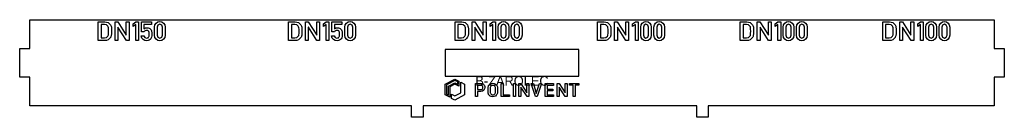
# Model space of a CAD drawing. Header units: millimetres. Extents: x 0 to 1029, y 0 to 102.
import ezdxf
from ezdxf.enums import TextEntityAlignment as Align

# ---------------------------------------------------------------- set-up
doc = ezdxf.new("R2010")
doc.units = ezdxf.units.MM
for name, color, linetype in [('GRAVIR', 3, 'Continuous'), ('JELOLES', 5, 'Continuous'), ('VAGAS', 1, 'Continuous')]:
    doc.layers.add(name, color=color, linetype=linetype)

msp = doc.modelspace()

# ---------------------------------------------------------------- linework, layer by layer
at = {"layer": 'GRAVIR'}
for points in [[(95.9, 87.3), (95.7, 85.6), (95.6, 85), (95.4, 84.4), (95.1, 83.9), (94.8, 83.4), (93.8, 82.2), (92.4, 81.1), (90.7, 80.4), (88.7, 80.2), (82, 80.2), (82, 99.8), (88.9, 99.8), (92.4, 99), (94.9, 96.5), (95.5, 95.4), (95.8, 94.2), (95.9, 92.5), (95.9, 90)], [(92.9, 92.1), (92.8, 93.6), (92.5, 94.6), (92, 95.4), (90.6, 96.6), (88.5, 97), (85, 97), (85, 83), (88.5, 83), (90.7, 83.4), (92.2, 84.7), (92.6, 85.4), (92.8, 86.3), (92.9, 87.7), (92.9, 89.9)], [(111.6, 80.2), (102.7, 94.1), (102.6, 94.1), (102.6, 80.2), (99.7, 80.2), (99.7, 99.8), (102.5, 99.8), (111.4, 85.9), (111.4, 85.9), (111.4, 99.8), (114.4, 99.8), (114.4, 80.2)], [(118.6, 94.8), (118.6, 97.8), (121.4, 99.8), (124.2, 99.8), (124.2, 80.2), (121.4, 80.2), (121.4, 96.9)], [(133.1, 93.6), (134.2, 93.5), (135.2, 93.2), (136, 92.8), (136.6, 92.2), (137.3, 91.3), (137.8, 90.3), (137.9, 89.7), (138.1, 88.9), (138.1, 88), (138.1, 86.8), (138.1, 85.1), (137.9, 83.9), (137.5, 82.9), (136.9, 82.1), (136.2, 81.4), (135.2, 80.7), (134.1, 80.2), (132.7, 80), (130.8, 80.3), (129, 81.2), (127.6, 82.8), (126.9, 85.1), (129.7, 85.1), (130.7, 83.4), (132.6, 82.8), (133.5, 82.9), (134.2, 83.2), (134.7, 83.7), (135, 84.3), (135.2, 84.9), (135.3, 85.6), (135.3, 86.3), (135.3, 87), (135.2, 88.6), (134.8, 89.8), (134.4, 90.2), (133.9, 90.6), (133.3, 90.8), (132.5, 90.8), (131.7, 90.7), (131.1, 90.5), (130.5, 90), (129.9, 89.2), (127.3, 89.2), (127.3, 99.8), (137.8, 99.8), (137.8, 97), (129.9, 97), (129.9, 92.6), (131.4, 93.4)], [(151.6, 96.8), (152, 94.3), (152, 85.7), (151.6, 83.3), (150.3, 81.5), (148.5, 80.4), (146.4, 80), (144.3, 80.4), (142.6, 81.5), (141.3, 83.3), (140.8, 85.7), (140.8, 94.3), (141.3, 96.8), (142.6, 98.5), (144.3, 99.6), (146.4, 100), (148.5, 99.6), (150.3, 98.5)], [(146.4, 82.8), (148.5, 83.6), (149.2, 85.8), (149.2, 94.2), (148.5, 96.4), (146.4, 97.2), (144.4, 96.4), (143.7, 94.2), (143.7, 85.8), (144.4, 83.6)], [(294.9, 87.3), (294.7, 85.6), (294.6, 85), (294.4, 84.4), (294.1, 83.9), (293.8, 83.4), (292.8, 82.2), (291.4, 81.1), (289.7, 80.4), (287.7, 80.2), (281, 80.2), (281, 99.8), (287.9, 99.8), (291.4, 99), (293.9, 96.5), (294.5, 95.4), (294.8, 94.2), (294.9, 92.5), (294.9, 90)], [(291.9, 92.1), (291.8, 93.6), (291.5, 94.6), (291, 95.4), (289.6, 96.6), (287.5, 97), (284, 97), (284, 83), (287.5, 83), (289.7, 83.4), (291.2, 84.7), (291.6, 85.4), (291.8, 86.3), (291.9, 87.7), (291.9, 89.9)], [(301.7, 94.1), (301.6, 94.1), (301.6, 80.2), (298.7, 80.2), (298.7, 99.8), (301.5, 99.8), (310.4, 85.9), (310.4, 85.9), (310.4, 99.8), (313.4, 99.8), (313.4, 80.2), (310.6, 80.2)], [(317.6, 94.8), (317.6, 97.8), (320.4, 99.8), (323.2, 99.8), (323.2, 80.2), (320.4, 80.2), (320.4, 96.9)], [(333.2, 93.5), (334.2, 93.2), (335, 92.8), (335.6, 92.2), (336.3, 91.3), (336.8, 90.3), (336.9, 89.7), (337.1, 88.9), (337.1, 88), (337.1, 86.8), (337.1, 85.1), (336.9, 83.9), (336.5, 82.9), (335.9, 82.1), (335.2, 81.4), (334.2, 80.7), (333.1, 80.2), (331.7, 80), (329.8, 80.3), (328, 81.2), (326.6, 82.8), (325.9, 85.1), (328.7, 85.1), (329.7, 83.4), (331.6, 82.8), (332.5, 82.9), (333.2, 83.2), (333.7, 83.7), (334, 84.3), (334.2, 84.9), (334.3, 85.6), (334.3, 86.3), (334.3, 87), (334.2, 88.6), (333.8, 89.8), (333.4, 90.2), (332.9, 90.6), (332.3, 90.8), (331.5, 90.8), (330.7, 90.7), (330.1, 90.5), (329.5, 90), (328.9, 89.2), (326.3, 89.2), (326.3, 99.8), (336.8, 99.8), (336.8, 97), (328.9, 97), (328.9, 92.6), (330.4, 93.4), (332.1, 93.6)], [(350.6, 96.8), (351, 94.3), (351, 85.7), (350.6, 83.3), (349.3, 81.5), (347.5, 80.4), (345.4, 80), (343.3, 80.4), (341.6, 81.5), (340.3, 83.3), (339.8, 85.7), (339.8, 94.3), (340.3, 96.8), (341.6, 98.5), (343.3, 99.6), (345.4, 100), (347.5, 99.6), (349.3, 98.5)], [(345.4, 82.8), (347.5, 83.6), (348.2, 85.8), (348.2, 94.2), (347.5, 96.4), (345.4, 97.2), (343.4, 96.4), (342.7, 94.2), (342.7, 85.8), (343.4, 83.6)], [(468.9, 90), (468.9, 87.3), (468.7, 85.6), (468.6, 85), (468.4, 84.4), (468.1, 83.9), (467.8, 83.4), (466.8, 82.2), (465.4, 81.1), (463.7, 80.4), (461.7, 80.2), (455, 80.2), (455, 99.8), (461.9, 99.8), (465.4, 99), (467.9, 96.5), (468.5, 95.4), (468.8, 94.2), (468.9, 92.5)], [(466, 89.9), (465.9, 92.1), (465.8, 93.6), (465.6, 94.6), (465.1, 95.4), (463.6, 96.6), (461.6, 97), (458, 97), (458, 83), (461.6, 83), (463.7, 83.4), (465.2, 84.7), (465.6, 85.4), (465.8, 86.3), (465.9, 87.7)], [(475.7, 94.1), (475.7, 94.1), (475.7, 80.2), (472.7, 80.2), (472.7, 99.8), (475.5, 99.8), (484.4, 85.9), (484.4, 85.9), (484.4, 99.8), (487.4, 99.8), (487.4, 80.2), (484.6, 80.2)], [(491.6, 97.8), (494.4, 99.8), (497.3, 99.8), (497.3, 80.2), (494.4, 80.2), (494.4, 96.9), (491.6, 94.8)], [(511.1, 94.3), (511.1, 85.7), (510.7, 83.3), (509.4, 81.5), (507.7, 80.4), (505.5, 80), (503.5, 80.4), (501.7, 81.5), (500.4, 83.3), (500, 85.7), (500, 94.3), (500.4, 96.8), (501.7, 98.5), (503.5, 99.6), (505.5, 100), (507.7, 99.6), (509.4, 98.5), (510.7, 96.8)], [(507.6, 83.6), (508.3, 85.8), (508.3, 94.2), (507.6, 96.4), (505.5, 97.2), (503.5, 96.4), (502.8, 94.2), (502.8, 85.8), (503.5, 83.6), (505.5, 82.8)], [(524.5, 96.8), (525, 94.3), (525, 85.7), (524.5, 83.3), (523.3, 81.5), (521.5, 80.4), (519.4, 80), (517.3, 80.4), (515.6, 81.5), (514.3, 83.3), (513.8, 85.7), (513.8, 94.3), (514.3, 96.8), (515.6, 98.5), (517.3, 99.6), (519.4, 100), (521.5, 99.6), (523.3, 98.5)], [(519.4, 82.8), (521.4, 83.6), (522.2, 85.8), (522.2, 94.2), (521.4, 96.4), (519.4, 97.2), (517.4, 96.4), (516.7, 94.2), (516.7, 85.8), (517.4, 83.6)], [(617.9, 90), (617.9, 87.3), (617.7, 85.6), (617.6, 85), (617.4, 84.4), (617.1, 83.9), (616.8, 83.4), (615.8, 82.2), (614.4, 81.1), (612.7, 80.4), (610.7, 80.2), (604, 80.2), (604, 99.8), (610.9, 99.8), (614.4, 99), (616.9, 96.5), (617.5, 95.4), (617.8, 94.2), (617.9, 92.5)], [(615, 89.9), (614.9, 92.1), (614.8, 93.6), (614.6, 94.6), (614.1, 95.4), (612.6, 96.6), (610.6, 97), (607, 97), (607, 83), (610.6, 83), (612.7, 83.4), (614.2, 84.7), (614.6, 85.4), (614.8, 86.3), (614.9, 87.7)], [(633.6, 80.2), (624.7, 94.1), (624.7, 94.1), (624.7, 80.2), (621.7, 80.2), (621.7, 99.8), (624.5, 99.8), (633.4, 85.9), (633.4, 85.9), (633.4, 99.8), (636.4, 99.8), (636.4, 80.2)], [(640.6, 97.8), (643.4, 99.8), (646.3, 99.8), (646.3, 80.2), (643.4, 80.2), (643.4, 96.9), (640.6, 94.8)], [(660.1, 94.3), (660.1, 85.7), (659.7, 83.3), (658.4, 81.5), (656.7, 80.4), (654.5, 80), (652.5, 80.4), (650.7, 81.5), (649.4, 83.3), (649, 85.7), (649, 94.3), (649.4, 96.8), (650.7, 98.5), (652.5, 99.6), (654.5, 100), (656.7, 99.6), (658.4, 98.5), (659.7, 96.8)], [(656.6, 83.6), (657.3, 85.8), (657.3, 94.2), (656.6, 96.4), (654.5, 97.2), (652.5, 96.4), (651.8, 94.2), (651.8, 85.8), (652.5, 83.6), (654.5, 82.8)], [(673.5, 96.8), (674, 94.3), (674, 85.7), (673.5, 83.3), (672.3, 81.5), (670.5, 80.4), (668.4, 80), (666.3, 80.4), (664.6, 81.5), (663.3, 83.3), (662.8, 85.7), (662.8, 94.3), (663.3, 96.8), (664.6, 98.5), (666.3, 99.6), (668.4, 100), (670.5, 99.6), (672.3, 98.5)], [(668.4, 82.8), (670.4, 83.6), (671.2, 85.8), (671.2, 94.2), (670.4, 96.4), (668.4, 97.2), (666.4, 96.4), (665.7, 94.2), (665.7, 85.8), (666.4, 83.6)], [(766.9, 90), (766.9, 87.3), (766.7, 85.6), (766.6, 85), (766.4, 84.4), (766.1, 83.9), (765.8, 83.4), (764.8, 82.2), (763.4, 81.1), (761.7, 80.4), (759.7, 80.2), (753, 80.2), (753, 99.8), (759.9, 99.8), (763.4, 99), (765.9, 96.5), (766.5, 95.4), (766.8, 94.2), (766.9, 92.5)], [(764, 89.9), (763.9, 92.1), (763.8, 93.6), (763.6, 94.6), (763.1, 95.4), (761.6, 96.6), (759.6, 97), (756, 97), (756, 83), (759.6, 83), (761.7, 83.4), (763.2, 84.7), (763.6, 85.4), (763.8, 86.3), (763.9, 87.7)], [(782.6, 80.2), (773.7, 94.1), (773.7, 94.1), (773.7, 80.2), (770.7, 80.2), (770.7, 99.8), (773.5, 99.8), (782.4, 85.9), (782.4, 85.9), (782.4, 99.8), (785.4, 99.8), (785.4, 80.2)], [(789.6, 97.8), (792.4, 99.8), (795.3, 99.8), (795.3, 80.2), (792.4, 80.2), (792.4, 96.9), (789.6, 94.8)], [(809.1, 94.3), (809.1, 85.7), (808.7, 83.3), (807.4, 81.5), (805.7, 80.4), (803.5, 80), (801.5, 80.4), (799.7, 81.5), (798.4, 83.3), (798, 85.7), (798, 94.3), (798.4, 96.8), (799.7, 98.5), (801.5, 99.6), (803.5, 100), (805.7, 99.6), (807.4, 98.5), (808.7, 96.8)], [(805.6, 83.6), (806.3, 85.8), (806.3, 94.2), (805.6, 96.4), (803.5, 97.2), (801.5, 96.4), (800.8, 94.2), (800.8, 85.8), (801.5, 83.6), (803.5, 82.8)], [(822.5, 96.8), (823, 94.3), (823, 85.7), (822.5, 83.3), (821.3, 81.5), (819.5, 80.4), (817.4, 80), (815.3, 80.4), (813.6, 81.5), (812.3, 83.3), (811.8, 85.7), (811.8, 94.3), (812.3, 96.8), (813.6, 98.5), (815.3, 99.6), (817.4, 100), (819.5, 99.6), (821.3, 98.5)], [(817.4, 82.8), (819.4, 83.6), (820.2, 85.8), (820.2, 94.2), (819.4, 96.4), (817.4, 97.2), (815.4, 96.4), (814.7, 94.2), (814.7, 85.8), (815.4, 83.6)], [(915.9, 87.3), (915.7, 85.6), (915.6, 85), (915.4, 84.4), (915.1, 83.9), (914.8, 83.4), (913.8, 82.2), (912.4, 81.1), (910.7, 80.4), (908.7, 80.2), (902, 80.2), (902, 99.8), (908.9, 99.8), (912.4, 99), (914.9, 96.5), (915.5, 95.4), (915.8, 94.2), (915.9, 92.5), (915.9, 90)], [(912.9, 92.1), (912.8, 93.6), (912.6, 94.6), (912.1, 95.4), (910.6, 96.6), (908.6, 97), (905, 97), (905, 83), (908.6, 83), (910.7, 83.4), (912.2, 84.7), (912.6, 85.4), (912.8, 86.3), (912.9, 87.7), (913, 89.9)], [(922.7, 94.1), (922.7, 94.1), (922.7, 80.2), (919.7, 80.2), (919.7, 99.8), (922.5, 99.8), (931.4, 85.9), (931.4, 85.9), (931.4, 99.8), (934.4, 99.8), (934.4, 80.2), (931.6, 80.2)], [(938.6, 94.8), (938.6, 97.8), (941.4, 99.8), (944.3, 99.8), (944.3, 80.2), (941.4, 80.2), (941.4, 96.9)], [(958.1, 94.3), (958.1, 85.7), (957.7, 83.3), (956.4, 81.5), (954.7, 80.4), (952.5, 80), (950.5, 80.4), (948.7, 81.5), (947.4, 83.3), (947, 85.7), (947, 94.3), (947.4, 96.8), (948.7, 98.5), (950.5, 99.6), (952.5, 100), (954.7, 99.6), (956.4, 98.5), (957.7, 96.8)], [(954.6, 83.6), (955.3, 85.8), (955.3, 94.2), (954.6, 96.4), (952.5, 97.2), (950.5, 96.4), (949.8, 94.2), (949.8, 85.8), (950.5, 83.6), (952.5, 82.8)], [(972, 94.3), (972, 85.7), (971.5, 83.3), (970.3, 81.5), (968.5, 80.4), (966.4, 80), (964.3, 80.4), (962.6, 81.5), (961.3, 83.3), (960.8, 85.7), (960.8, 94.3), (961.3, 96.8), (962.6, 98.5), (964.3, 99.6), (966.4, 100), (968.5, 99.6), (970.3, 98.5), (971.5, 96.8)], [(968.4, 83.6), (969.2, 85.8), (969.2, 94.2), (968.4, 96.4), (966.4, 97.2), (964.4, 96.4), (963.7, 94.2), (963.7, 85.8), (964.4, 83.6), (966.4, 82.8)], [(444.7, 23.5), (444.7, 34.5), (454.9, 40), (459.1, 37.7), (459.1, 32.4), (454.9, 34.7), (449.5, 31.8), (449.5, 20.9)], [(448.3, 23), (448.3, 32.6), (454.9, 36.1), (457.9, 34.5), (457.9, 34.5), (457.9, 37), (454.9, 38.6), (446, 33.8), (446, 24.2)], [(460.9, 36.7), (464.9, 34.5), (464.9, 23.5), (454.7, 18), (451.3, 19.8), (451.3, 24.1), (454.7, 22.3), (460.9, 25.6)], [(483.7, 27.3), (481.8, 27), (478.6, 27), (478.6, 21.6), (476.5, 21.6), (476.5, 35.4), (481.5, 35.4), (482.3, 35.4), (483.1, 35.3), (483.9, 35), (484.6, 34.5), (485.2, 33.9), (485.7, 33.1), (486, 32.2), (486.1, 31.2), (485.9, 29.7), (485.1, 28.3)], [(478.6, 33.4), (478.6, 29), (481.7, 29), (482.7, 29.2), (483.5, 29.7), (483.9, 30.4), (484, 31.2), (484, 31.8), (483.8, 32.4), (483.5, 32.8), (483.1, 33.1), (482.4, 33.4), (481.6, 33.4)], [(498.8, 33.1), (499.1, 32.5), (499.3, 31.7), (499.4, 30.5), (499.4, 28.5), (499.4, 26.5), (499.3, 25.3), (499.1, 24.5), (498.8, 23.9), (498.1, 23), (497.2, 22.2), (495.9, 21.7), (494.4, 21.4), (492.9, 21.7), (491.7, 22.2), (490.7, 23), (490.1, 23.9), (489.9, 24.2), (489.8, 24.5), (489.7, 24.9), (489.6, 25.3), (489.5, 26.5), (489.5, 28.5), (489.5, 30.5), (489.6, 31.7), (489.8, 32.5), (490.1, 33.1), (490.7, 34), (491.7, 34.8), (492.9, 35.3), (494.4, 35.6), (495.9, 35.3), (497.2, 34.8), (498.1, 34)], [(496.6, 24.6), (496.9, 25.1), (497.1, 25.7), (497.2, 26.8), (497.3, 28.5), (497.2, 30.2), (497.1, 31.3), (496.9, 31.9), (496.6, 32.4), (496.2, 32.8), (495.7, 33.2), (495.1, 33.4), (494.4, 33.4), (493.7, 33.4), (493.2, 33.2), (492.7, 32.8), (492.3, 32.4), (491.9, 31.9), (491.7, 31.3), (491.6, 30.2), (491.6, 28.5), (491.6, 26.8), (491.7, 25.7), (491.9, 25.1), (492.3, 24.6), (492.7, 24.2), (493.2, 23.9), (493.7, 23.6), (494.4, 23.5), (495.1, 23.6), (495.7, 23.9), (496.2, 24.2)], [(503.2, 21.6), (503.2, 35.4), (505.3, 35.4), (505.3, 23.5), (512, 23.5), (512, 21.6)], [(515.9, 21.6), (515.9, 35.4), (518, 35.4), (518, 21.6)], [(521.8, 35.4), (523.7, 35.4), (530, 25.6), (530.1, 25.6), (530.1, 35.4), (532.2, 35.4), (532.2, 21.6), (530.2, 21.6), (523.9, 31.4), (523.9, 31.4), (523.9, 21.6), (521.8, 21.6)], [(543.1, 35.4), (545.3, 35.4), (540.7, 21.6), (539.1, 21.6), (534.5, 35.4), (536.8, 35.4), (539.9, 24.9), (539.9, 24.9)], [(558, 21.6), (549.1, 21.6), (549.1, 35.4), (558, 35.4), (558, 33.4), (551.2, 33.4), (551.2, 29.5), (557, 29.5), (557, 27.6), (551.2, 27.6), (551.2, 23.5), (558, 23.5)], [(561.8, 35.4), (563.8, 35.4), (570.1, 25.6), (570.1, 25.6), (570.1, 35.4), (572.2, 35.4), (572.2, 21.6), (570.2, 21.6), (563.9, 31.4), (563.9, 31.4), (563.9, 21.6), (561.8, 21.6)], [(584.3, 33.6), (580.5, 33.6), (580.5, 21.6), (578.4, 21.6), (578.4, 33.6), (574.6, 33.6), (574.6, 35.4), (584.3, 35.4)]]:
    msp.add_lwpolyline(points, close=True, dxfattribs=at)
at = {"layer": 'VAGAS'}
for points in [[(10.5, 12), (10.5, 42), (0, 42), (0, 72), (10.5, 72), (10.5, 102), (1018.5, 102), (1018.5, 72), (1029, 72), (1029, 42), (1018.5, 42), (1018.5, 12), (719.5, 12), (719.5, 0), (707.5, 0), (707.5, 12), (421.5, 12), (421.5, 0), (409.5, 0), (409.5, 12)], [(584.5, 71), (444.5, 71), (444.5, 43), (584.5, 43)]]:
    msp.add_lwpolyline(points, close=True, dxfattribs=at)

# ---------------------------------------------------------------- texts
at = {"layer": 'JELOLES'}
msp.add_text('B-ZAROLEC', height=10, dxfattribs=at).set_placement((514.5, 38), align=Align.MIDDLE_CENTER)

doc.saveas('drawing.dxf')
